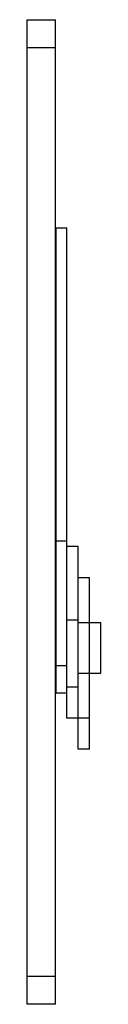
# Model space of a CAD drawing. Header units: millimetres. Extents: x 69 to 82, y 17 to 192.
import ezdxf

# ---------------------------------------------------------------- set-up
doc = ezdxf.new("R2010")
doc.units = ezdxf.units.MM
doc.header["$LTSCALE"] = 13.58579
doc.layers.get('0').update_dxf_attribs({"linetype": 'CONTINUOUS'})

msp = doc.modelspace()

# ---------------------------------------------------------------- linework, layer by layer
at = {"color": 7, "linetype": 'Continuous'}
for p, q in [((69.2, 16.96), (69.2, 191.96)), ((69.2, 191.96), (74.2, 191.96)), ((74.2, 16.96), (74.2, 191.96)), ((74.2, 186.96), (69.2, 186.96)), ((74.25, 154.96), (74.25, 72.32)), ((74.25, 154.96), (76.25, 154.96)), ((76.25, 67.82), (76.25, 154.96)), ((76.25, 99.26), (74.25, 99.26)), ((78.25, 98.32), (76.25, 98.32)), ((78.25, 62.32), (78.25, 98.32)), ((78.25, 92.82), (80.25, 92.82)), ((80.25, 62.32), (80.25, 92.82)), ((76.25, 85.27), (78.25, 85.27)), ((78.25, 84.82), (82.25, 84.82)), ((82.25, 75.82), (82.25, 84.82)), ((74.25, 77.17), (76.25, 77.17)), ((78.25, 75.82), (82.25, 75.82)), ((74.25, 72.32), (76.25, 72.32)), ((78.25, 73.32), (76.25, 73.32)), ((80.25, 67.82), (76.25, 67.82)), ((80.25, 62.32), (78.25, 62.32)), ((69.2, 21.96), (74.2, 21.96)), ((74.2, 16.96), (69.2, 16.96))]:
    msp.add_line(p, q, dxfattribs=at)

doc.saveas('drawing.dxf')
